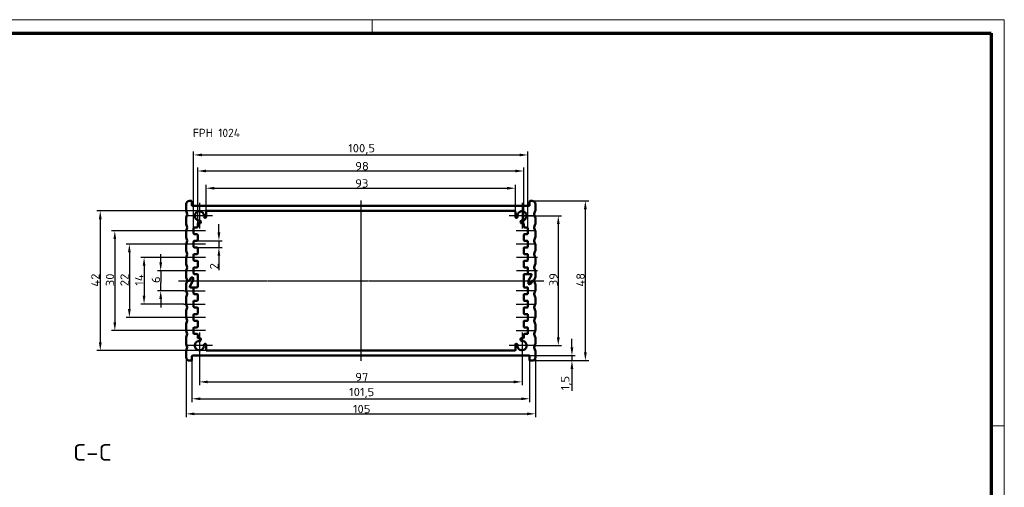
# Model space of a CAD drawing. Header units: millimetres. Extents: x 1 to 593, y 1 to 419.
# Tile 7 of 7: x 297 to 593, y 278 to 419. Entities that reach past the tile are written whole.
import ezdxf

# ---------------------------------------------------------------- set-up
doc = ezdxf.new("R2010")
doc.units = ezdxf.units.MM
doc.linetypes.add('CHAIN', pattern=[0.3543, 0.2362, -0.0295, 0.0591, -0.0295])
doc.linetypes.add('DASH_DOT', pattern=[0.37, 0.24, -0.06, 0.01, -0.06])
doc.layers.get('0').update_dxf_attribs({"lineweight": 25})
for name, color, linetype, lineweight in [('Bemaßung (ISO)', 1, 'Continuous', 25), ('Mittellinie (ISO)', 1, 'DASH_DOT', 25), ('Mittelpunktmarkierung (ISO)', 1, 'DASH_DOT', 25), ('Rahmen (ISO)', 7, 'Continuous', 70), ('Sichtbar (ISO)', 7, 'Continuous', 50), ('Symbol (ISO)', 1, 'Continuous', 25)]:
    doc.layers.add(name, color=color, linetype=linetype, lineweight=lineweight)
doc.styles.add('2_5', font='isocpeur.ttf', dxfattribs={"width": 1.1})
doc.styles.add('5', font='isocpeur.ttf', dxfattribs={"width": 1.1})
doc.styles.add('Notiztext (DIN)', font='isocpeur.ttf', dxfattribs={"width": 1.1})
doc.dimstyles.new('Standard (DIN)', dxfattribs={"dimtxt": 2.5, "dimasz": 2.5, "dimexe": 1, "dimexo": 0, "dimgap": 0.2, "dimtad": 1, "dimdec": 6, "dimrnd": 1e-08, "dimtxsty": '2_5', "dimcen": 0.09, "dimdle": 7, "dimclrd": 256, "dimclre": 256, "dimclrt": 5, "dimadec": 6, "dimazin": 2, "dimtfac": 0.72, "dimtmove": 0, "dimatfit": 3, "dimfxl": 1, "dimtolj": 1, "dimlwd": -1, "dimlwe": -1, "dimarcsym": 0})

# ---------------------------------------------------------------- blocks, each defined once
blk = doc.blocks.new('*D11')
at = {"layer": 'Bemaßung (ISO)'}
for p, q in [((339.39, 346.06), (339.39, 348.56)), ((346.97, 343.56), (338.39, 343.56)), ((339.39, 343.56), (339.39, 341.06)), ((339.39, 341.06), (339.39, 340.06)), ((346.39, 337.56), (338.39, 337.56)), ((339.39, 337.56), (339.39, 340.06)), ((339.39, 335.06), (339.39, 332.56))]:
    blk.add_line(p, q, dxfattribs=at)
for points in [[(338.98, 346.06), (339.81, 346.06), (339.39, 343.56)], [(338.98, 335.06), (339.81, 335.06), (339.39, 337.56)]]:
    blk.add_solid(points, dxfattribs=at)
at = {"layer": 'Defpoints', "color": 0}
for p in [(346.97, 343.56), (339.39, 337.56), (346.39, 337.56)]:
    blk.add_point(p, dxfattribs=at)
at = {"layer": 'Bemaßung (ISO)', "color": 5, "insert": (339.19, 339.87), "char_height": 2.5, "attachment_point": 7, "rotation": 90, "style": '2_5'}
blk.add_mtext('\\A1;6', dxfattribs=at)
blk = doc.blocks.new('*D12')
at = {"layer": 'Bemaßung (ISO)'}
for p, q in [((346.97, 347.56), (333.39, 347.56)), ((334.39, 345.06), (334.39, 336.06)), ((346.39, 333.56), (333.39, 333.56))]:
    blk.add_line(p, q, dxfattribs=at)
for points in [[(333.98, 345.06), (334.81, 345.06), (334.39, 347.56)], [(333.98, 336.06), (334.81, 336.06), (334.39, 333.56)]]:
    blk.add_solid(points, dxfattribs=at)
at = {"layer": 'Defpoints', "color": 0}
for p in [(346.97, 347.56), (334.39, 333.56), (346.39, 333.56)]:
    blk.add_point(p, dxfattribs=at)
at = {"layer": 'Bemaßung (ISO)', "color": 5, "insert": (334.19, 339.04), "char_height": 2.5, "attachment_point": 7, "rotation": 90, "style": '2_5'}
blk.add_mtext('\\A1;14', dxfattribs=at)
blk = doc.blocks.new('*D13')
at = {"layer": 'Bemaßung (ISO)'}
for p, q in [((346.97, 351.56), (328.97, 351.56)), ((329.97, 349.06), (329.97, 332.06)), ((346.97, 329.56), (328.97, 329.56))]:
    blk.add_line(p, q, dxfattribs=at)
for points in [[(329.55, 349.06), (330.39, 349.06), (329.97, 351.56)], [(329.55, 332.06), (330.39, 332.06), (329.97, 329.56)]]:
    blk.add_solid(points, dxfattribs=at)
at = {"layer": 'Defpoints', "color": 0}
for p in [(346.97, 351.56), (329.97, 329.56), (346.97, 329.56)]:
    blk.add_point(p, dxfattribs=at)
at = {"layer": 'Bemaßung (ISO)', "color": 5, "insert": (329.77, 338.91), "char_height": 2.5, "attachment_point": 7, "rotation": 90, "style": '2_5'}
blk.add_mtext('\\A1;22', dxfattribs=at)
blk = doc.blocks.new('*D14')
at = {"layer": 'Bemaßung (ISO)'}
for p, q in [((346.97, 355.56), (324.6, 355.56)), ((325.6, 353.06), (325.6, 328.06)), ((346.97, 325.56), (324.6, 325.56))]:
    blk.add_line(p, q, dxfattribs=at)
for points in [[(325.18, 353.06), (326.01, 353.06), (325.6, 355.56)], [(325.18, 328.06), (326.01, 328.06), (325.6, 325.56)]]:
    blk.add_solid(points, dxfattribs=at)
at = {"layer": 'Defpoints', "color": 0}
for p in [(346.97, 355.56), (325.6, 325.56), (346.97, 325.56)]:
    blk.add_point(p, dxfattribs=at)
at = {"layer": 'Bemaßung (ISO)', "color": 5, "insert": (325.4, 338.91), "char_height": 2.5, "attachment_point": 7, "rotation": 90, "style": '2_5'}
blk.add_mtext('\\A1;30', dxfattribs=at)
blk = doc.blocks.new('*D15')
at = {"layer": 'Bemaßung (ISO)'}
for p, q in [((353.22, 361.56), (320.22, 361.56)), ((321.22, 359.06), (321.22, 322.06)), ((353.22, 319.56), (320.22, 319.56))]:
    blk.add_line(p, q, dxfattribs=at)
for points in [[(320.8, 359.06), (321.64, 359.06), (321.22, 361.56)], [(320.8, 322.06), (321.64, 322.06), (321.22, 319.56)]]:
    blk.add_solid(points, dxfattribs=at)
at = {"layer": 'Defpoints', "color": 0}
for p in [(353.22, 361.56), (321.22, 319.56), (353.22, 319.56)]:
    blk.add_point(p, dxfattribs=at)
at = {"layer": 'Bemaßung (ISO)', "color": 5, "insert": (321.02, 338.77), "char_height": 2.5, "attachment_point": 7, "rotation": 90, "style": '2_5'}
blk.add_mtext('\\A1;42', dxfattribs=at)
blk = doc.blocks.new('*D16')
at = {"layer": 'Bemaßung (ISO)'}
for p, q in [((356.9, 355.06), (356.9, 357.56)), ((350.32, 352.56), (357.9, 352.56)), ((356.9, 352.56), (356.9, 350.56)), ((350.32, 350.56), (357.9, 350.56)), ((356.9, 348.06), (356.9, 343.78))]:
    blk.add_line(p, q, dxfattribs=at)
for points in [[(356.48, 355.06), (357.31, 355.06), (356.9, 352.56)], [(356.48, 348.06), (357.31, 348.06), (356.9, 350.56)]]:
    blk.add_solid(points, dxfattribs=at)
at = {"layer": 'Defpoints', "color": 0}
for p in [(350.32, 352.56), (350.32, 350.56), (356.9, 350.56)]:
    blk.add_point(p, dxfattribs=at)
at = {"layer": 'Bemaßung (ISO)', "color": 5, "insert": (356.7, 343.98), "char_height": 2.5, "attachment_point": 7, "rotation": 90, "style": '2_5'}
blk.add_mtext('\\A1;2', dxfattribs=at)
blk = doc.blocks.new('*D17')
at = {"layer": 'Bemaßung (ISO)'}
for p, q in [((351.02, 317.16), (351.02, 309.16)), ((448.02, 317.16), (448.02, 309.16)), ((353.52, 310.16), (445.52, 310.16))]:
    blk.add_line(p, q, dxfattribs=at)
for points in [[(353.52, 310.57), (353.52, 309.74), (351.02, 310.16)], [(445.52, 310.57), (445.52, 309.74), (448.02, 310.16)]]:
    blk.add_solid(points, dxfattribs=at)
at = {"layer": 'Defpoints', "color": 0}
for p in [(351.02, 317.16), (448.02, 317.16), (448.02, 310.16)]:
    blk.add_point(p, dxfattribs=at)
at = {"layer": 'Bemaßung (ISO)', "color": 5, "insert": (397.87, 310.36), "char_height": 2.5, "attachment_point": 7, "style": '2_5'}
blk.add_mtext('\\A1;97', dxfattribs=at)
blk = doc.blocks.new('*D18')
at = {"layer": 'Bemaßung (ISO)'}
for p, q in [((348.77, 316.76), (348.77, 304.09)), ((450.27, 316.76), (450.27, 304.09)), ((351.27, 305.09), (447.77, 305.09))]:
    blk.add_line(p, q, dxfattribs=at)
for points in [[(351.27, 305.5), (351.27, 304.67), (348.77, 305.09)], [(447.77, 305.5), (447.77, 304.67), (450.27, 305.09)]]:
    blk.add_solid(points, dxfattribs=at)
at = {"layer": 'Defpoints', "color": 0}
for p in [(348.77, 316.76), (450.27, 316.76), (450.27, 305.09)]:
    blk.add_point(p, dxfattribs=at)
at = {"layer": 'Bemaßung (ISO)', "color": 5, "insert": (396.02, 305.29), "char_height": 2.5, "attachment_point": 7, "style": '2_5'}
blk.add_mtext('\\A1;101,5', dxfattribs=at)
blk = doc.blocks.new('*D19')
at = {"layer": 'Bemaßung (ISO)'}
for p, q in [((347.02, 317.56), (347.02, 299.56)), ((452.02, 317.56), (452.02, 299.56)), ((349.52, 300.56), (449.52, 300.56))]:
    blk.add_line(p, q, dxfattribs=at)
for points in [[(349.52, 300.97), (349.52, 300.14), (347.02, 300.56)], [(449.52, 300.97), (449.52, 300.14), (452.02, 300.56)]]:
    blk.add_solid(points, dxfattribs=at)
at = {"layer": 'Defpoints', "color": 0}
for p in [(347.02, 317.56), (452.02, 317.56), (452.02, 300.56)]:
    blk.add_point(p, dxfattribs=at)
at = {"layer": 'Bemaßung (ISO)', "color": 5, "insert": (397.18, 300.76), "char_height": 2.5, "attachment_point": 7, "style": '2_5'}
blk.add_mtext('\\A1;105', dxfattribs=at)
blk = doc.blocks.new('*D20')
at = {"layer": 'Bemaßung (ISO)'}
for p, q in [((448.02, 360.06), (459.92, 360.06)), ((458.92, 357.56), (458.92, 323.56)), ((451.92, 321.06), (459.92, 321.06))]:
    blk.add_line(p, q, dxfattribs=at)
for points in [[(458.5, 357.56), (459.34, 357.56), (458.92, 360.06)], [(458.5, 323.56), (459.34, 323.56), (458.92, 321.06)]]:
    blk.add_solid(points, dxfattribs=at)
at = {"layer": 'Defpoints', "color": 0}
for p in [(448.02, 360.06), (451.92, 321.06), (458.92, 321.06)]:
    blk.add_point(p, dxfattribs=at)
at = {"layer": 'Bemaßung (ISO)', "color": 5, "insert": (458.72, 338.91), "char_height": 2.5, "attachment_point": 7, "rotation": 90, "style": '2_5'}
blk.add_mtext('\\A1;39', dxfattribs=at)
blk = doc.blocks.new('*D21')
at = {"layer": 'Bemaßung (ISO)'}
for p, q in [((463.02, 320.56), (463.02, 323.06)), ((450.07, 318.06), (464.02, 318.06)), ((463.02, 318.06), (463.02, 316.56)), ((451.02, 316.56), (464.02, 316.56)), ((463.02, 314.06), (463.02, 307.44))]:
    blk.add_line(p, q, dxfattribs=at)
for points in [[(462.6, 320.56), (463.44, 320.56), (463.02, 318.06)], [(462.6, 314.06), (463.44, 314.06), (463.02, 316.56)]]:
    blk.add_solid(points, dxfattribs=at)
at = {"layer": 'Defpoints', "color": 0}
for p in [(450.07, 318.06), (463.02, 318.06), (451.02, 316.56)]:
    blk.add_point(p, dxfattribs=at)
at = {"layer": 'Bemaßung (ISO)', "color": 5, "insert": (462.82, 307.64), "char_height": 2.5, "attachment_point": 7, "rotation": 90, "style": '2_5'}
blk.add_mtext('\\A1;1,5', dxfattribs=at)
blk = doc.blocks.new('*D22')
at = {"layer": 'Bemaßung (ISO)'}
for p, q in [((451.02, 364.56), (468.06, 364.56)), ((467.06, 319.06), (467.06, 362.06)), ((451.02, 316.56), (468.06, 316.56))]:
    blk.add_line(p, q, dxfattribs=at)
for points in [[(466.64, 362.06), (467.48, 362.06), (467.06, 364.56)], [(466.64, 319.06), (467.48, 319.06), (467.06, 316.56)]]:
    blk.add_solid(points, dxfattribs=at)
at = {"layer": 'Defpoints', "color": 0}
for p in [(451.02, 364.56), (467.06, 364.56), (451.02, 316.56)]:
    blk.add_point(p, dxfattribs=at)
at = {"layer": 'Bemaßung (ISO)', "color": 5, "insert": (466.86, 338.77), "char_height": 2.5, "attachment_point": 7, "rotation": 90, "style": '2_5'}
blk.add_mtext('\\A1;48', dxfattribs=at)
blk = doc.blocks.new('*D23')
at = {"layer": 'Bemaßung (ISO)'}
for p, q in [((353.02, 361.36), (353.02, 369.36)), ((355.52, 368.36), (443.52, 368.36)), ((446.02, 361.36), (446.02, 369.36))]:
    blk.add_line(p, q, dxfattribs=at)
for points in [[(355.52, 368.77), (355.52, 367.94), (353.02, 368.36)], [(443.52, 368.77), (443.52, 367.94), (446.02, 368.36)]]:
    blk.add_solid(points, dxfattribs=at)
at = {"layer": 'Defpoints', "color": 0}
for p in [(446.02, 368.36), (353.02, 361.36), (446.02, 361.36)]:
    blk.add_point(p, dxfattribs=at)
at = {"layer": 'Bemaßung (ISO)', "color": 5, "insert": (397.87, 368.56), "char_height": 2.5, "attachment_point": 7, "style": '2_5'}
blk.add_mtext('\\A1;93', dxfattribs=at)
blk = doc.blocks.new('*D24')
at = {"layer": 'Bemaßung (ISO)'}
for p, q in [((350.52, 357.66), (350.52, 374.54)), ((353.02, 373.54), (446.02, 373.54)), ((448.52, 357.66), (448.52, 374.54))]:
    blk.add_line(p, q, dxfattribs=at)
for points in [[(353.02, 373.95), (353.02, 373.12), (350.52, 373.54)], [(446.02, 373.95), (446.02, 373.12), (448.52, 373.54)]]:
    blk.add_solid(points, dxfattribs=at)
at = {"layer": 'Defpoints', "color": 0}
for p in [(448.52, 373.54), (350.52, 357.66), (448.52, 357.66)]:
    blk.add_point(p, dxfattribs=at)
at = {"layer": 'Bemaßung (ISO)', "color": 5, "insert": (397.87, 373.74), "char_height": 2.5, "attachment_point": 7, "style": '2_5'}
blk.add_mtext('\\A1;98', dxfattribs=at)
blk = doc.blocks.new('*D25')
at = {"layer": 'Bemaßung (ISO)'}
for p, q in [((349.27, 356.36), (349.27, 379.36)), ((449.77, 356.36), (449.77, 379.36)), ((351.77, 378.36), (447.27, 378.36))]:
    blk.add_line(p, q, dxfattribs=at)
for points in [[(351.77, 378.77), (351.77, 377.94), (349.27, 378.36)], [(447.27, 378.77), (447.27, 377.94), (449.77, 378.36)]]:
    blk.add_solid(points, dxfattribs=at)
at = {"layer": 'Defpoints', "color": 0}
for p in [(449.77, 378.36), (349.27, 356.36), (449.77, 356.36)]:
    blk.add_point(p, dxfattribs=at)
at = {"layer": 'Bemaßung (ISO)', "color": 5, "insert": (395.74, 378.56), "char_height": 2.5, "attachment_point": 7, "style": '2_5'}
blk.add_mtext('\\A1;100,5', dxfattribs=at)
blk = doc.blocks.new('Ränder Bopla-A2-Rahmen')
at = {"layer": 'Rahmen (ISO)', "color": 1, "lineweight": 18}
for p, q in [((593, 419), (1, 419)), ((403, 419), (403, 415)), ((593, 1), (593, 419)), ((589, 297), (593, 297))]:
    blk.add_line(p, q, dxfattribs=at)
at = {"layer": 'Rahmen (ISO)', "color": 91, "lineweight": 70}
for p, q in [((20, 415), (589, 415)), ((589, 415), (589, 5))]:
    blk.add_line(p, q, dxfattribs=at)

msp = doc.modelspace()

# ---------------------------------------------------------------- linework, layer by layer
at = {"layer": 'Mittellinie (ISO)', "linetype": 'CHAIN'}
for p, q in [((399.5214139, 364.6963947), (399.5214139, 316.4769939)), ((352.8214139, 355.5561638), (346.9714139, 355.5561638)), ((452.0714139, 355.5561638), (446.2214139, 355.5561638)), ((352.8214139, 351.5561638), (346.9714139, 351.5561638)), ((452.0714139, 351.5561638), (446.2214139, 351.5561638)), ((352.8214139, 347.5561638), (346.9714139, 347.5561638)), ((452.6505591, 347.5561638), (446.2214139, 347.5561638)), ((352.8214139, 343.5561638), (346.9714139, 343.5561638)), ((452.6505591, 343.5561638), (446.2214139, 343.5561638)), ((344.7370717, 340.5561638), (454.6308294, 340.5561638)), ((346.3922687, 337.5561638), (352.8214139, 337.5561638)), ((452.0714139, 337.5561638), (446.2214139, 337.5561638)), ((346.3922687, 333.5561638), (352.8214139, 333.5561638)), ((446.2214139, 333.5561638), (452.0714139, 333.5561638)), ((352.8214139, 329.5561638), (346.9714139, 329.5561638)), ((452.0714139, 329.5561638), (446.2214139, 329.5561638)), ((352.8214139, 325.5561638), (346.9714139, 325.5561638)), ((446.2214139, 325.5561638), (452.0714139, 325.5561638))]:
    msp.add_line(p, q, dxfattribs=at)
at = {"layer": 'Mittelpunktmarkierung (ISO)', "linetype": 'CHAIN'}
for p, q in [((351.0214139, 363.9561638), (351.0214139, 356.1561638)), ((448.0214139, 363.9561638), (448.0214139, 356.1561638)), ((354.9214139, 360.0561638), (347.1214139, 360.0561638)), ((451.9214139, 360.0561638), (444.1214139, 360.0561638)), ((351.0214139, 324.9561638), (351.0214139, 317.1561638)), ((448.0214139, 324.9561638), (448.0214139, 317.1561638)), ((354.9214139, 321.0561638), (347.1214139, 321.0561638)), ((451.9214139, 321.0561638), (444.1214139, 321.0561638))]:
    msp.add_line(p, q, dxfattribs=at)
at = {"layer": 'Sichtbar (ISO)'}
for p, q in [((348.0214139, 364.5561638), (348.5714139, 364.5561638)), ((348.7714139, 363.2561638), (348.7714139, 364.3561638)), ((450.2714139, 364.3561638), (450.2714139, 363.2561638)), ((450.4714139, 364.5561638), (451.0214139, 364.5561638)), ((347.0214139, 361.5946802), (347.0214139, 363.5561638)), ((347.0357185, 361.5204021), (347.3917026, 360.6304419)), ((450.0714139, 363.0561638), (348.9714139, 363.0561638)), ((353.0214139, 359.6907685), (353.0214139, 361.3561638)), ((445.8214139, 361.5561638), (353.2214139, 361.5561638)), ((446.0214139, 359.6907685), (446.0214139, 361.3561638)), ((451.6511251, 360.6304419), (452.0071092, 361.5204021)), ((452.0214139, 363.5561638), (452.0214139, 361.5946802)), ((347.0214139, 357.5946802), (347.0214139, 359.5176473)), ((347.3917026, 360.4818856), (347.0357185, 359.5919254)), ((351.4472728, 358.0986801), (351.3588769, 358.5049969)), ((352.5334953, 359.5728318), (352.7605198, 359.5002642)), ((446.282308, 359.5002642), (446.5093325, 359.5728318)), ((447.6839509, 358.5049969), (447.595555, 358.0986801)), ((452.0071092, 359.5919254), (451.6511251, 360.4818856)), ((452.0214139, 359.5176473), (452.0214139, 357.5946802)), ((347.0214139, 353.5946802), (347.0214139, 355.5176473)), ((347.0357185, 357.5204021), (347.3917026, 356.6304419)), ((347.3917026, 356.4818856), (347.0357185, 355.5919254)), ((349.2714139, 354.7561638), (349.2714139, 356.3561638)), ((349.4714139, 356.5561638), (350.3214139, 356.5561638)), ((350.5214139, 357.6561638), (350.5214139, 356.7561638)), ((350.7214139, 357.8561638), (351.2518441, 357.8561638)), ((448.3214139, 357.8561638), (447.7909836, 357.8561638)), ((448.5214139, 356.7561638), (448.5214139, 357.6561638)), ((448.7214139, 356.5561638), (449.5714139, 356.5561638)), ((449.7714139, 356.3561638), (449.7714139, 354.7561638)), ((451.6511251, 356.6304419), (452.0071092, 357.5204021)), ((452.0071092, 355.5919254), (451.6511251, 356.4818856)), ((452.0214139, 355.5176473), (452.0214139, 353.5946802)), ((347.0357185, 353.5204021), (347.3917026, 352.6304419)), ((347.3917026, 352.4818856), (347.0357185, 351.5919254)), ((349.2714139, 350.7561638), (349.2714139, 352.3561638)), ((350.3214139, 354.5561638), (349.4714139, 354.5561638)), ((349.4714139, 352.5561638), (350.3214139, 352.5561638)), ((350.5214139, 354.3561638), (350.5214139, 352.7561638)), ((448.5214139, 352.7561638), (448.5214139, 354.3561638)), ((449.5714139, 354.5561638), (448.7214139, 354.5561638)), ((448.7214139, 352.5561638), (449.5714139, 352.5561638)), ((449.7714139, 352.3561638), (449.7714139, 350.7561638)), ((451.6511251, 352.6304419), (452.0071092, 353.5204021)), ((452.0071092, 351.5919254), (451.6511251, 352.4818856)), ((347.0214139, 349.5946802), (347.0214139, 351.5176473)), ((347.0357185, 349.5204021), (347.3917026, 348.6304419)), ((350.3214139, 350.5561638), (349.4714139, 350.5561638)), ((350.5214139, 350.3561638), (350.5214139, 348.7561638)), ((448.5214139, 348.7561638), (448.5214139, 350.3561638)), ((449.5714139, 350.5561638), (448.7214139, 350.5561638)), ((451.6511251, 348.6304419), (452.0071092, 349.5204021)), ((452.0214139, 351.5176473), (452.0214139, 349.5946802)), ((347.0214139, 345.5946802), (347.0214139, 347.5176473)), ((347.3917026, 348.4818856), (347.0357185, 347.5919254)), ((349.2714139, 346.7561638), (349.2714139, 348.3561638)), ((349.4714139, 348.5561638), (350.3214139, 348.5561638)), ((350.3214139, 346.5561638), (349.4714139, 346.5561638)), ((350.5214139, 346.3561638), (350.5214139, 344.7561638)), ((448.5214139, 344.7561638), (448.5214139, 346.3561638)), ((448.7214139, 348.5561638), (449.5714139, 348.5561638)), ((449.5714139, 346.5561638), (448.7214139, 346.5561638)), ((449.7714139, 348.3561638), (449.7714139, 346.7561638)), ((452.0071092, 347.5919254), (451.6511251, 348.4818856)), ((452.0214139, 347.5176473), (452.0214139, 345.5946802)), ((347.0214139, 341.5946802), (347.0214139, 343.5176473)), ((347.0357185, 345.5204021), (347.3917026, 344.6304419)), ((347.3917026, 344.4818856), (347.0357185, 343.5919254)), ((349.2714139, 342.7561638), (349.2714139, 344.3561638)), ((349.4714139, 344.5561638), (350.3214139, 344.5561638)), ((448.7214139, 344.5561638), (449.5714139, 344.5561638)), ((449.7714139, 344.3561638), (449.7714139, 342.7561638)), ((451.6511251, 344.6304419), (452.0071092, 345.5204021)), ((452.0071092, 343.5919254), (451.6511251, 344.4818856)), ((452.0214139, 343.5176473), (452.0214139, 341.5946802)), ((347.0357185, 341.5204021), (347.3711251, 340.6818856)), ((347.3711251, 340.4304419), (347.0357185, 339.5919254)), ((347.5568205, 340.5561638), (347.8512433, 340.5561638)), ((347.9667133, 340.5561638), (347.5568205, 340.5561638)), ((348.0244484, 340.6561638), (348.4863286, 341.4561638)), ((348.5440636, 341.3561638), (348.1399184, 340.6561638)), ((349.094619, 340.5097536), (348.1399184, 338.8561638)), ((348.1399184, 338.8561638), (349.094619, 340.5097536)), ((348.6595337, 341.5561638), (348.9214139, 341.5561638)), ((348.9214139, 341.4561638), (348.7172687, 341.4561638)), ((349.1214139, 341.3561638), (349.1214139, 340.6097536)), ((349.1214139, 340.6097536), (349.1214139, 341.2561638)), ((350.3214139, 342.5561638), (349.4714139, 342.5561638)), ((350.5214139, 342.3561638), (350.5214139, 338.7561638)), ((448.5214139, 338.7561638), (448.5214139, 342.3561638)), ((448.7214139, 342.5561638), (450.7297043, 342.5561638)), ((449.9214139, 340.5025739), (449.9214139, 339.8561638)), ((449.9214139, 339.7561638), (449.9214139, 340.5025739)), ((450.9029093, 342.2561638), (449.9482088, 340.6025739)), ((449.9482088, 340.6025739), (450.9029093, 342.2561638)), ((449.9714139, 342.5561638), (450.7297043, 342.5561638)), ((450.4987641, 339.7561638), (450.9029093, 340.4561638)), ((451.0183794, 340.4561638), (450.5564992, 339.6561638)), ((451.0761144, 340.5561638), (451.4860073, 340.5561638)), ((451.4860073, 340.5561638), (451.1915845, 340.5561638)), ((451.6717026, 340.6818856), (452.0071092, 341.5204021)), ((452.0071092, 339.5919254), (451.6717026, 340.4304419)), ((347.0214139, 337.5946802), (347.0214139, 339.5176473)), ((347.0357185, 337.5204021), (347.3917026, 336.6304419)), ((350.3214139, 338.5561638), (348.3131235, 338.5561638)), ((349.0714139, 338.5561638), (348.3131235, 338.5561638)), ((349.2714139, 336.7561638), (349.2714139, 338.3561638)), ((448.7214139, 338.5561638), (449.5714139, 338.5561638)), ((449.7714139, 338.3561638), (449.7714139, 336.7561638)), ((450.1214139, 339.6561638), (450.3255591, 339.6561638)), ((450.3832941, 339.5561638), (450.1214139, 339.5561638)), ((451.6511251, 336.6304419), (452.0071092, 337.5204021)), ((452.0214139, 339.5176473), (452.0214139, 337.5946802)), ((347.0214139, 333.5946802), (347.0214139, 335.5176473)), ((347.3917026, 336.4818856), (347.0357185, 335.5919254)), ((350.3214139, 336.5561638), (349.4714139, 336.5561638)), ((349.4714139, 334.5561638), (350.3214139, 334.5561638)), ((350.5214139, 336.3561638), (350.5214139, 334.7561638)), ((448.5214139, 334.7561638), (448.5214139, 336.3561638)), ((449.5714139, 336.5561638), (448.7214139, 336.5561638)), ((448.7214139, 334.5561638), (449.5714139, 334.5561638)), ((452.0071092, 335.5919254), (451.6511251, 336.4818856)), ((452.0214139, 335.5176473), (452.0214139, 333.5946802)), ((347.0357185, 333.5204021), (347.3917026, 332.6304419)), ((347.3917026, 332.4818856), (347.0357185, 331.5919254)), ((349.2714139, 332.7561638), (349.2714139, 334.3561638)), ((350.3214139, 332.5561638), (349.4714139, 332.5561638)), ((350.5214139, 332.3561638), (350.5214139, 330.7561638)), ((448.5214139, 330.7561638), (448.5214139, 332.3561638)), ((449.5714139, 332.5561638), (448.7214139, 332.5561638)), ((449.7714139, 334.3561638), (449.7714139, 332.7561638)), ((451.6511251, 332.6304419), (452.0071092, 333.5204021)), ((452.0071092, 331.5919254), (451.6511251, 332.4818856)), ((347.0214139, 329.5946802), (347.0214139, 331.5176473)), ((347.0357185, 329.5204021), (347.3917026, 328.6304419)), ((349.2714139, 328.7561638), (349.2714139, 330.3561638)), ((349.4714139, 330.5561638), (350.3214139, 330.5561638)), ((448.7214139, 330.5561638), (449.5714139, 330.5561638)), ((449.7714139, 330.3561638), (449.7714139, 328.7561638)), ((451.6511251, 328.6304419), (452.0071092, 329.5204021)), ((452.0214139, 331.5176473), (452.0214139, 329.5946802)), ((347.0214139, 325.5946802), (347.0214139, 327.5176473)), ((347.3917026, 328.4818856), (347.0357185, 327.5919254)), ((349.2714139, 324.7561638), (349.2714139, 326.3561638)), ((350.3214139, 328.5561638), (349.4714139, 328.5561638)), ((349.4714139, 326.5561638), (350.3214139, 326.5561638)), ((350.5214139, 328.3561638), (350.5214139, 326.7561638)), ((448.5214139, 326.7561638), (448.5214139, 328.3561638)), ((449.5714139, 328.5561638), (448.7214139, 328.5561638)), ((448.7214139, 326.5561638), (449.5714139, 326.5561638)), ((449.7714139, 326.3561638), (449.7714139, 324.7561638)), ((452.0071092, 327.5919254), (451.6511251, 328.4818856)), ((452.0214139, 327.5176473), (452.0214139, 325.5946802)), ((347.0214139, 321.5946802), (347.0214139, 323.5176473)), ((347.0357185, 325.5204021), (347.3917026, 324.6304419)), ((347.3917026, 324.4818856), (347.0357185, 323.5919254)), ((350.3214139, 324.5561638), (349.4714139, 324.5561638)), ((350.5214139, 324.3561638), (350.5214139, 323.4561638)), ((350.7214139, 323.2561638), (351.2518441, 323.2561638)), ((351.3588769, 322.6073307), (351.4472728, 323.0136474)), ((447.595555, 323.0136474), (447.6839509, 322.6073307)), ((448.3214139, 323.2561638), (447.7909836, 323.2561638)), ((448.5214139, 323.4561638), (448.5214139, 324.3561638)), ((449.5714139, 324.5561638), (448.7214139, 324.5561638)), ((451.6511251, 324.6304419), (452.0071092, 325.5204021)), ((452.0071092, 323.5919254), (451.6511251, 324.4818856)), ((452.0214139, 323.5176473), (452.0214139, 321.5946802)), ((347.0357185, 321.5204021), (347.3917026, 320.6304419)), ((347.3917026, 320.4818856), (347.0357185, 319.5919254)), ((352.7605198, 321.6120633), (352.5334953, 321.5394957)), ((353.0214139, 321.421559), (353.0214139, 319.7561638)), ((446.0214139, 321.421559), (446.0214139, 319.7561638)), ((446.5093325, 321.5394957), (446.282308, 321.6120633)), ((451.6511251, 320.6304419), (452.0071092, 321.5204021)), ((452.0071092, 319.5919254), (451.6511251, 320.4818856)), ((347.0214139, 317.5561638), (347.0214139, 319.5176473)), ((348.7714139, 316.7561638), (348.7714139, 317.8561638)), ((348.9714139, 318.0561638), (450.0714139, 318.0561638)), ((353.2214139, 319.5561638), (445.8214139, 319.5561638)), ((450.2714139, 317.8561638), (450.2714139, 316.7561638)), ((452.0214139, 319.5176473), (452.0214139, 317.5561638)), ((348.5714139, 316.5561638), (348.0214139, 316.5561638)), ((451.0214139, 316.5561638), (450.4714139, 316.5561638))]:
    msp.add_line(p, q, dxfattribs=at)
for centre, radius, start, end in [((348.0214139, 363.5561638), 1, 90, 180), ((348.5714139, 364.3561638), 0.2, 0, 90), ((450.4714139, 364.3561638), 0.2, 90, 180), ((451.0214139, 363.5561638), 1, 0, 90), ((347.2214139, 361.5946802), 0.2, 180, 201.801409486), ((348.9714139, 363.2561638), 0.2, 180, 270), ((351.0214139, 360.0561638), 1.4, 349.454444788, 275.092933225), ((353.2214139, 361.3561638), 0.2, 90, 180), ((445.8214139, 361.3561638), 0.2, 0, 90), ((448.0214139, 360.0561638), 1.4, 264.907066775, 190.545555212), ((450.0714139, 363.2561638), 0.2, 270, 0), ((451.8214139, 361.5946802), 0.2, 338.198590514, 0), ((347.2214139, 359.5176473), 0.2, 158.198590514, 180), ((347.2060073, 360.5561638), 0.2, 338.198590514, 21.801409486), ((351.1634482, 358.4624805), 0.2, 12.273689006, 95.092933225), ((352.5943894, 359.7633362), 0.2, 169.454444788, 252.273689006), ((352.8214139, 359.6907685), 0.2, 252.273689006, 0), ((446.2214139, 359.6907685), 0.2, 180, 287.726310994), ((446.4484384, 359.7633362), 0.2, 287.726310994, 10.545555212), ((447.8793796, 358.4624805), 0.2, 84.907066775, 167.726310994), ((451.8368205, 360.5561638), 0.2, 158.198590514, 201.801409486), ((451.8214139, 359.5176473), 0.2, 0, 21.801409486), ((347.2214139, 357.5946802), 0.2, 180, 201.801409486), ((347.2214139, 355.5176473), 0.2, 158.198590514, 180), ((347.2060073, 356.5561638), 0.2, 338.198590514, 21.801409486), ((349.4714139, 356.3561638), 0.2, 90, 180), ((350.3214139, 356.7561638), 0.2, 270, 0), ((350.7214139, 357.6561638), 0.2, 90, 180), ((351.2518441, 358.0561638), 0.2, 270, 12.273689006), ((447.7909836, 358.0561638), 0.2, 167.726310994, 270), ((448.3214139, 357.6561638), 0.2, 0, 90), ((448.7214139, 356.7561638), 0.2, 180, 270), ((449.5714139, 356.3561638), 0.2, 0, 90), ((451.8368205, 356.5561638), 0.2, 158.198590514, 201.801409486), ((451.8214139, 357.5946802), 0.2, 338.198590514, 0), ((451.8214139, 355.5176473), 0.2, 0, 21.801409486), ((347.2214139, 353.5946802), 0.2, 180, 201.801409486), ((347.2060073, 352.5561638), 0.2, 338.198590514, 21.801409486), ((349.4714139, 354.7561638), 0.2, 180, 270), ((349.4714139, 352.3561638), 0.2, 90, 180), ((350.3214139, 354.3561638), 0.2, 0, 90), ((350.3214139, 352.7561638), 0.2, 270, 0), ((448.7214139, 354.3561638), 0.2, 90, 180), ((448.7214139, 352.7561638), 0.2, 180, 270), ((449.5714139, 354.7561638), 0.2, 270, 0), ((449.5714139, 352.3561638), 0.2, 0, 90), ((451.8368205, 352.5561638), 0.2, 158.198590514, 201.801409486), ((451.8214139, 353.5946802), 0.2, 338.198590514, 0), ((347.2214139, 351.5176473), 0.2, 158.198590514, 180), ((347.2214139, 349.5946802), 0.2, 180, 201.801409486), ((349.4714139, 350.7561638), 0.2, 180, 270), ((350.3214139, 350.3561638), 0.2, 0, 90), ((448.7214139, 350.3561638), 0.2, 90, 180), ((449.5714139, 350.7561638), 0.2, 270, 0), ((451.8214139, 351.5176473), 0.2, 0, 21.801409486), ((451.8214139, 349.5946802), 0.2, 338.198590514, 0), ((347.2214139, 347.5176473), 0.2, 158.198590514, 180), ((347.2060073, 348.5561638), 0.2, 338.198590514, 21.801409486), ((349.4714139, 348.3561638), 0.2, 90, 180), ((349.4714139, 346.7561638), 0.2, 180, 270), ((350.3214139, 348.7561638), 0.2, 270, 0), ((350.3214139, 346.3561638), 0.2, 0, 90), ((448.7214139, 348.7561638), 0.2, 180, 270), ((448.7214139, 346.3561638), 0.2, 90, 180), ((449.5714139, 348.3561638), 0.2, 0, 90), ((449.5714139, 346.7561638), 0.2, 270, 0), ((451.8368205, 348.5561638), 0.2, 158.198590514, 201.801409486), ((451.8214139, 347.5176473), 0.2, 0, 21.801409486), ((347.2214139, 345.5946802), 0.2, 180, 201.801409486), ((347.2214139, 343.5176473), 0.2, 158.198590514, 180), ((347.2060073, 344.5561638), 0.2, 338.198590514, 21.801409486), ((349.4714139, 344.3561638), 0.2, 90, 180), ((350.3214139, 344.7561638), 0.2, 270, 0), ((448.7214139, 344.7561638), 0.2, 180, 270), ((449.5714139, 344.3561638), 0.2, 0, 90), ((451.8368205, 344.5561638), 0.2, 158.198590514, 201.801409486), ((451.8214139, 345.5946802), 0.2, 338.198590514, 0), ((451.8214139, 343.5176473), 0.2, 0, 21.801409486), ((347.2214139, 341.5946802), 0.2, 180, 201.801409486), ((347.5568205, 340.7561638), 0.2, 201.801409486, 270), ((347.5568205, 340.3561638), 0.2, 90, 158.198590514), ((347.8512433, 340.7561638), 0.2, 270, 330), ((347.9667133, 340.7561638), 0.2, 270, 330), ((348.6595337, 341.3561638), 0.2, 90, 150), ((348.7172687, 341.2561638), 0.2, 90, 150), ((348.9214139, 341.3561638), 0.2, 0, 90), ((348.9214139, 341.2561638), 0.2, 0, 90), ((348.9214139, 340.6097536), 0.2, 330, 0), ((348.9214139, 340.6097536), 0.2, 330, 0), ((349.4714139, 342.7561638), 0.2, 180, 270), ((350.3214139, 342.3561638), 0.2, 0, 90), ((448.7214139, 342.3561638), 0.2, 90, 180), ((449.9714139, 342.7561638), 0.2, 180, 270), ((450.1214139, 340.5025739), 0.2, 150, 180), ((450.1214139, 340.5025739), 0.2, 150, 180), ((450.7297043, 342.3561638), 0.2, 330, 90), ((450.7297043, 342.3561638), 0.2, 330, 90), ((451.0761144, 340.3561638), 0.2, 90, 150), ((451.1915845, 340.3561638), 0.2, 90, 150), ((451.4860073, 340.7561638), 0.2, 270, 338.198590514), ((451.4860073, 340.3561638), 0.2, 21.801409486, 90), ((451.8214139, 341.5946802), 0.2, 338.198590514, 0), ((347.2214139, 339.5176473), 0.2, 158.198590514, 180), ((347.2214139, 337.5946802), 0.2, 180, 201.801409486), ((348.3131235, 338.7561638), 0.2, 150, 270), ((348.3131235, 338.7561638), 0.2, 150, 270), ((349.0714139, 338.3561638), 0.2, 0, 90), ((350.3214139, 338.7561638), 0.2, 270, 0), ((448.7214139, 338.7561638), 0.2, 180, 270), ((449.5714139, 338.3561638), 0.2, 0, 90), ((450.1214139, 339.8561638), 0.2, 180, 270), ((450.1214139, 339.7561638), 0.2, 180, 270), ((450.3255591, 339.8561638), 0.2, 270, 330), ((450.3832941, 339.7561638), 0.2, 270, 330), ((451.8214139, 339.5176473), 0.2, 0, 21.801409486), ((451.8214139, 337.5946802), 0.2, 338.198590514, 0), ((347.2214139, 335.5176473), 0.2, 158.198590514, 180), ((347.2060073, 336.5561638), 0.2, 338.198590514, 21.801409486), ((349.4714139, 336.7561638), 0.2, 180, 270), ((349.4714139, 334.3561638), 0.2, 90, 180), ((350.3214139, 336.3561638), 0.2, 0, 90), ((350.3214139, 334.7561638), 0.2, 270, 0), ((448.7214139, 336.3561638), 0.2, 90, 180), ((448.7214139, 334.7561638), 0.2, 180, 270), ((449.5714139, 336.7561638), 0.2, 270, 0), ((449.5714139, 334.3561638), 0.2, 0, 90), ((451.8368205, 336.5561638), 0.2, 158.198590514, 201.801409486), ((451.8214139, 335.5176473), 0.2, 0, 21.801409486), ((347.2214139, 333.5946802), 0.2, 180, 201.801409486), ((347.2214139, 331.5176473), 0.2, 158.198590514, 180), ((347.2060073, 332.5561638), 0.2, 338.198590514, 21.801409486), ((349.4714139, 332.7561638), 0.2, 180, 270), ((350.3214139, 332.3561638), 0.2, 0, 90), ((448.7214139, 332.3561638), 0.2, 90, 180), ((449.5714139, 332.7561638), 0.2, 270, 0), ((451.8368205, 332.5561638), 0.2, 158.198590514, 201.801409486), ((451.8214139, 333.5946802), 0.2, 338.198590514, 0), ((451.8214139, 331.5176473), 0.2, 0, 21.801409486), ((347.2214139, 329.5946802), 0.2, 180, 201.801409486), ((347.2060073, 328.5561638), 0.2, 338.198590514, 21.801409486), ((349.4714139, 330.3561638), 0.2, 90, 180), ((349.4714139, 328.7561638), 0.2, 180, 270), ((350.3214139, 330.7561638), 0.2, 270, 0), ((448.7214139, 330.7561638), 0.2, 180, 270), ((449.5714139, 330.3561638), 0.2, 0, 90), ((449.5714139, 328.7561638), 0.2, 270, 0), ((451.8368205, 328.5561638), 0.2, 158.198590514, 201.801409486), ((451.8214139, 329.5946802), 0.2, 338.198590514, 0), ((347.2214139, 327.5176473), 0.2, 158.198590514, 180), ((349.4714139, 326.3561638), 0.2, 90, 180), ((350.3214139, 328.3561638), 0.2, 0, 90), ((350.3214139, 326.7561638), 0.2, 270, 0), ((448.7214139, 328.3561638), 0.2, 90, 180), ((448.7214139, 326.7561638), 0.2, 180, 270), ((449.5714139, 326.3561638), 0.2, 0, 90), ((451.8214139, 327.5176473), 0.2, 0, 21.801409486), ((347.2214139, 325.5946802), 0.2, 180, 201.801409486), ((347.2214139, 323.5176473), 0.2, 158.198590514, 180), ((347.2060073, 324.5561638), 0.2, 338.198590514, 21.801409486), ((349.4714139, 324.7561638), 0.2, 180, 270), ((350.3214139, 324.3561638), 0.2, 0, 90), ((350.7214139, 323.4561638), 0.2, 180, 270), ((351.2518441, 323.0561638), 0.2, 347.726310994, 90), ((447.7909836, 323.0561638), 0.2, 90, 192.273689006), ((448.3214139, 323.4561638), 0.2, 270, 0), ((448.7214139, 324.3561638), 0.2, 90, 180), ((449.5714139, 324.7561638), 0.2, 270, 0), ((451.8368205, 324.5561638), 0.2, 158.198590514, 201.801409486), ((451.8214139, 325.5946802), 0.2, 338.198590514, 0), ((451.8214139, 323.5176473), 0.2, 0, 21.801409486), ((347.2214139, 321.5946802), 0.2, 180, 201.801409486), ((347.2060073, 320.5561638), 0.2, 338.198590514, 21.801409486), ((351.0214139, 321.0561638), 1.4, 84.907066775, 10.545555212), ((351.1634482, 322.649847), 0.2, 264.907066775, 347.726310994), ((352.5943894, 321.3489913), 0.2, 107.726310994, 190.545555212), ((352.8214139, 321.421559), 0.2, 0, 107.726310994), ((353.2214139, 319.7561638), 0.2, 180, 270), ((445.8214139, 319.7561638), 0.2, 270, 0), ((446.2214139, 321.421559), 0.2, 72.273689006, 180), ((446.4484384, 321.3489913), 0.2, 349.454444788, 72.273689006), ((448.0214139, 321.0561638), 1.4, 169.454444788, 95.092933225), ((447.8793796, 322.649847), 0.2, 192.273689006, 275.092933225), ((451.8368205, 320.5561638), 0.2, 158.198590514, 201.801409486), ((451.8214139, 321.5946802), 0.2, 338.198590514, 0), ((347.2214139, 319.5176473), 0.2, 158.198590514, 180), ((348.0214139, 317.5561638), 1, 180, 270), ((348.5714139, 316.7561638), 0.2, 270, 0), ((348.9714139, 317.8561638), 0.2, 90, 180), ((450.0714139, 317.8561638), 0.2, 0, 90), ((450.4714139, 316.7561638), 0.2, 180, 270), ((451.0214139, 317.5561638), 1, 270, 0), ((451.8214139, 319.5176473), 0.2, 0, 21.801409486)]:
    msp.add_arc(centre, radius, start, end, dxfattribs=at)

# ---------------------------------------------------------------- block references
msp.add_blockref('Ränder Bopla-A2-Rahmen', (0, 0))

# ---------------------------------------------------------------- texts
at = {"layer": 'Symbol (ISO)', "color": 5, "insert": (349.078917, 386.2354524), "char_height": 2.5, "width": 15.375696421, "attachment_point": 1, "style": 'Notiztext (DIN)'}
msp.add_mtext('{\\fISOCPEUR|b0|i0;FPH 1024}', dxfattribs=at)
at = {"layer": 'Symbol (ISO)', "color": 3, "insert": (313.020823, 286.4727611), "char_height": 5, "attachment_point": 7, "style": '5'}
msp.add_mtext('C-C', dxfattribs=at)

# ---------------------------------------------------------------- dimensions: what is measured, and where the dimension line sits
at = {"layer": 'Bemaßung (ISO)'}
for base, p1, p2, picture, middle in [((449.7714139, 378.3561638), (349.2714139, 356.3561638), (449.7714139, 356.3561638), '*D25', (399.5214139, 378.3561638)), ((446.0214139, 368.3561638), (353.0214139, 361.3561638), (446.0214139, 361.3561638), '*D23', (399.5214139, 368.3561638)), ((452.0214139, 300.5561638), (347.0214139, 317.5561638), (452.0214139, 317.5561638), '*D19', (399.5214139, 300.5561638))]:
    dim = msp.add_linear_dim(base=base, p1=p1, p2=p2, dimstyle='Standard (DIN)', override={"dimgap": 0.2, "dimdec": 6, "dimtol": 0, "dimlim": 0, "dimtp": 0, "dimtm": 0, "dimtdec": 2, "dimtofl": 0, "dimatfit": 1}, dxfattribs=at)
    dim.commit()
    dim.dimension.update_dxf_attribs({"geometry": picture, "text_midpoint": middle, "dimtype": 160})
for base, p1, p2, angle, override, picture, middle in [((448.5214139, 373.5360376), (350.5214139, 357.6561638), (448.5214139, 357.6561638), 180, {"dimgap": 0.2, "dimdec": 6, "dimtol": 0, "dimlim": 0, "dimtp": 0, "dimtm": 0, "dimtdec": 2, "dimtofl": 0, "dimatfit": 1}, '*D24', (399.5214139, 373.5360376)), ((467.0609452, 364.5561638), (451.0214139, 316.5561638), (451.0214139, 364.5561638), 90, {"dimgap": 0.2, "dimdec": 6, "dimtol": 0, "dimlim": 0, "dimtp": 0, "dimtm": 0, "dimtdec": 2, "dimtofl": 0, "dimatfit": 1}, '*D22', (467.0609452, 340.5561638)), ((321.2214139, 319.5561638), (353.2214139, 361.5561638), (353.2214139, 319.5561638), 90, {"dimgap": 0.2, "dimdec": 6, "dimtol": 0, "dimlim": 0, "dimtp": 0, "dimtm": 0, "dimtdec": 2, "dimtofl": 0, "dimatfit": 1}, '*D15', (321.2214139, 340.5561638)), ((458.9214139, 321.0561638), (448.0214139, 360.0561638), (451.9214139, 321.0561638), 90, {"dimgap": 0.2, "dimdec": 6, "dimtol": 0, "dimlim": 0, "dimtp": 0, "dimtm": 0, "dimtdec": 2, "dimtofl": 0, "dimatfit": 1}, '*D20', (458.9214139, 340.5561638)), ((325.5983139, 325.5561638), (346.9714139, 355.5561638), (346.9714139, 325.5561638), 90, {"dimgap": 0.2, "dimdec": 6, "dimtol": 0, "dimlim": 0, "dimtp": 0, "dimtm": 0, "dimtdec": 2, "dimtofl": 0, "dimatfit": 1}, '*D14', (325.5983139, 340.5561638)), ((356.8964139, 350.5561638), (350.3214139, 352.5561638), (350.3214139, 350.5561638), 90, {"dimgap": 0.2, "dimdec": 6, "dimtol": 0, "dimlim": 0, "dimtp": 0, "dimtm": 0, "dimtdec": 2, "dimtofl": 1, "dimatfit": 1}, '*D16', (356.8964139, 344.6686638)), ((329.9714139, 329.5561638), (346.9714139, 351.5561638), (346.9714139, 329.5561638), 90, {"dimgap": 0.2, "dimdec": 6, "dimtol": 0, "dimlim": 0, "dimtp": 0, "dimtm": 0, "dimtdec": 2, "dimtofl": 0, "dimatfit": 1}, '*D13', (329.9714139, 340.5561638)), ((334.3922687, 333.5561638), (346.9714139, 347.5561638), (346.3922687, 333.5561638), 90, {"dimgap": 0.2, "dimdec": 6, "dimtol": 0, "dimlim": 0, "dimtp": 0, "dimtm": 0, "dimtdec": 2, "dimtofl": 0, "dimatfit": 1}, '*D12', (334.3922687, 340.5561638)), ((339.3922687, 337.5561638), (346.9714139, 343.5561638), (346.3922687, 337.5561638), 90, {"dimgap": 0.2, "dimdec": 6, "dimtol": 0, "dimlim": 0, "dimtp": 0, "dimtm": 0, "dimtdec": 2, "dimtofl": 0}, '*D11', (339.3922687, 340.5561638)), ((463.0214139, 318.0561638), (451.0214139, 316.5561638), (450.0714139, 318.0561638), 90, {"dimgap": 0.2, "dimdec": 6, "dimtol": 0, "dimlim": 0, "dimtp": 0, "dimtm": 0, "dimtdec": 2, "dimtofl": 1, "dimatfit": 1}, '*D21', (463.0214139, 309.4999138)), ((450.2714139, 305.0854441), (348.7714139, 316.7561638), (450.2714139, 316.7561638), 180, {"dimgap": 0.2, "dimdec": 6, "dimtol": 0, "dimlim": 0, "dimtp": 0, "dimtm": 0, "dimtdec": 2, "dimtofl": 0, "dimatfit": 1}, '*D18', (399.5214139, 305.0854441)), ((448.0214139, 310.1561638), (351.0214139, 317.1561638), (448.0214139, 317.1561638), 180, {"dimgap": 0.2, "dimdec": 6, "dimtol": 0, "dimlim": 0, "dimtp": 0, "dimtm": 0, "dimtdec": 2, "dimtofl": 0, "dimatfit": 1}, '*D17', (399.5214139, 310.1561638))]:
    dim = msp.add_linear_dim(base=base, p1=p1, p2=p2, angle=angle, dimstyle='Standard (DIN)', override=override, dxfattribs=at)
    dim.commit()
    dim.dimension.update_dxf_attribs({"geometry": picture, "text_midpoint": middle, "dimtype": 160})

doc.saveas('drawing.dxf')
